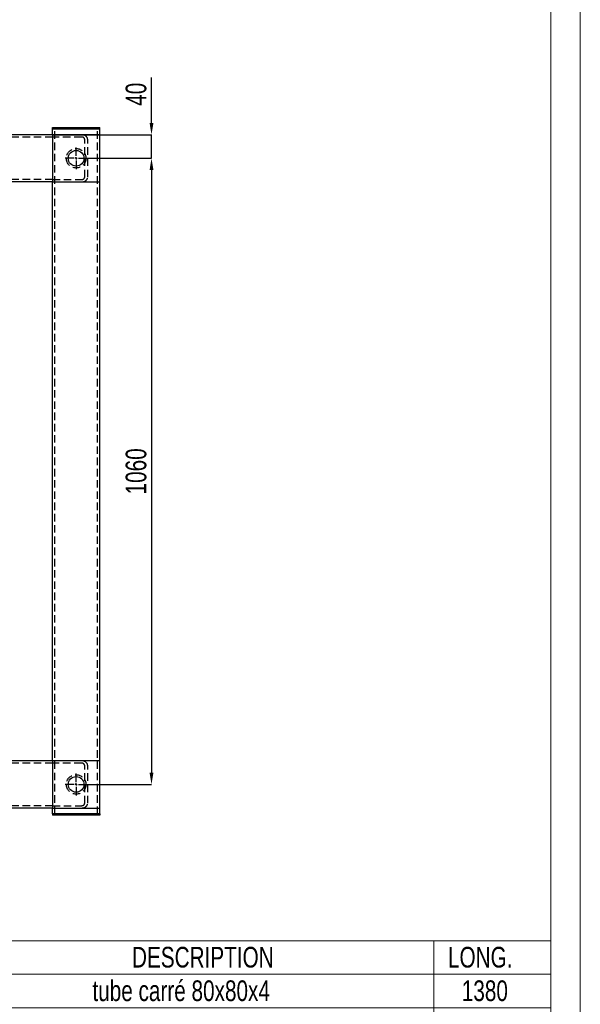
# Model space of a CAD drawing. Header units: millimetres. Extents: x 0 to 841, y 0 to 594.
# Tile 16 of 19: x 746 to 841, y 220 to 387. Entities that reach past the tile are written whole.
import ezdxf

# ---------------------------------------------------------------- set-up
doc = ezdxf.new("R2010")
doc.units = ezdxf.units.MM
doc.header["$PDSIZE"] = -1
doc.linetypes.add('CENTERX2', pattern=[20.32, 12.7, -2.54, 2.54, -2.54])
doc.linetypes.add('HIDDEN', pattern=[1.905, 1.27, -0.635])
for name, color, linetype in [('COTES', 1, 'Continuous'), ('TRAIT-MIXTES', 3, 'CENTERX2'), ('TRAIT-TIRET', 2, 'HIDDEN')]:
    doc.layers.add(name, color=color, linetype=linetype)
doc.layers.add('TRAIT-FORT', color=4, linetype='Continuous', lineweight=25)
doc.styles.add('SLDTEXTSTYLE0', font='TXT', dxfattribs={"width": 0.75})
doc.dimstyles.new('SLDDIMSTYLE3', dxfattribs={"dimtxt": 3.5, "dimasz": 2, "dimexe": 0, "dimexo": 0.0625, "dimgap": 0.875, "dimtad": 1, "dimdec": 0, "dimlfac": 10, "dimrnd": 1e-09, "dimzin": 12, "dimdsep": 46, "dimtxsty": 'SLDTEXTSTYLE0', "dimsah": 1, "dimcen": 0.09, "dimadec": 0, "dimazin": 3, "dimtfac": 1, "dimtdec": 0, "dimtofl": 0, "dimtmove": 0, "dimatfit": 3, "dimfxl": 1, "dimfrac": 2, "dimtolj": 1, "dimtzin": 12, "dimarcsym": 0})
doc.dimstyles.new('SLDDIMSTYLE4', dxfattribs={"dimtxt": 3.5, "dimasz": 2, "dimexe": 0, "dimexo": 0.0625, "dimgap": 0.875, "dimtad": 1, "dimdec": 0, "dimlfac": 10, "dimrnd": 1e-09, "dimzin": 12, "dimdsep": 46, "dimtxsty": 'SLDTEXTSTYLE0', "dimsah": 1, "dimcen": 0.09, "dimadec": 0, "dimazin": 3, "dimtfac": 1, "dimtdec": 0, "dimtmove": 0, "dimatfit": 0, "dimfxl": 1, "dimfrac": 2, "dimtolj": 1, "dimtzin": 12, "dimarcsym": 0})

# ---------------------------------------------------------------- blocks, each defined once
blk = doc.blocks.new('SW_TABLEANNOTATION_0')
at = {"color": 0, "linetype": 'Continuous', "lineweight": 18}
for p, q in [((0, 0), (0, -160.15)), ((115.11, 0), (0, 0)), ((10.8, 0), (10.8, -5.68)), ((22.36, 0), (22.36, -5.68)), ((95.3, 0), (95.3, -5.68)), ((115.11, -160.15), (115.11, 0)), ((0, -5.68), (115.11, -5.68)), ((10.8, -5.68), (10.8, -160.15)), ((22.36, -5.68), (22.36, -160.15)), ((95.3, -5.68), (95.3, -160.15)), ((0, -11.36), (115.11, -11.36)), ((0, -17.04), (115.11, -17.04)), ((0, -22.72), (115.11, -22.72)), ((0, -28.41), (115.11, -28.41)), ((0, -34.09), (115.11, -34.09)), ((0, -39.77), (115.11, -39.77)), ((0, -45.45), (115.11, -45.45)), ((0, -51.13), (115.11, -51.13)), ((0, -56.81), (115.11, -56.81)), ((0, -62.49), (115.11, -62.49)), ((0, -68.17), (115.11, -68.17)), ((0, -73.86), (115.11, -73.86)), ((0, -79.54), (115.11, -79.54)), ((0, -85.22), (115.11, -85.22)), ((0, -90.9), (115.11, -90.9)), ((0, -96.58), (115.11, -96.58)), ((0, -103.11), (115.11, -103.11)), ((0, -109.63), (115.11, -109.63)), ((0, -116.16), (115.11, -116.16)), ((0, -121.84), (115.11, -121.84)), ((0, -128.37), (115.11, -128.37)), ((0, -134.89), (115.11, -134.89)), ((0, -141.42), (115.11, -141.42)), ((0, -147.94), (115.11, -147.94)), ((0, -154.47), (115.11, -154.47)), ((0, -160.15), (115.11, -160.15))]:
    blk.add_line(p, q, dxfattribs=at)
at = {"color": 0, "linetype": 'Continuous', "lineweight": 18, "char_height": 3.5, "attachment_point": 1, "style": 'SLDTEXTSTYLE0'}
for s, insert in [('No.', (0.85, -1.03)), ('QTE', (12.3, -1.03)), ('DESCRIPTION', (44.19, -1.03)), ('LONG.', (97.7, -1.03)), ('tube carré 80x80x4', (37.49, -6.71)), ('1380', (100.04, -6.71)), ('1', (4.11, -6.71)), ('1', (15.29, -6.71)), ('2', (4.11, -12.39)), ('1', (15.29, -12.39)), ('tube carré 80x80x4', (37.49, -12.39)), ('1380', (100.04, -12.39)), ('3', (4.11, -18.07)), ('1', (15.29, -18.07)), ('tube carré 80x80x4', (37.49, -18.07)), ('1266', (100.04, -18.07)), ('tube carré 80x80x4', (37.49, -23.75)), ('4', (4.11, -23.75)), ('1', (15.29, -23.75)), ('1266', (100.04, -23.75)), ('5', (4.11, -29.43)), ('1', (15.29, -29.43)), ('tube carré 80x80x4', (37.49, -29.43)), ('1160', (100.04, -29.43)), ('tube carré 80x80x4', (37.49, -35.12)), ('6', (4.11, -35.12)), ('1', (15.29, -35.12)), ('1140', (100.04, -35.12)), ('7', (4.11, -40.8)), ('1', (15.29, -40.8)), ('tube carré 80x80x4', (37.49, -40.8)), ('1140', (100.04, -40.8)), ('8', (4.11, -46.48)), ('1', (15.29, -46.48)), ('tube carré 80x80x4', (37.49, -46.48)), ('1130', (100.04, -46.48)), ('tube carré 80x80x4', (37.49, -52.16)), ('9', (4.11, -52.16)), ('1', (15.29, -52.16)), ('1130', (100.04, -52.16)), ('10', (2.81, -57.84)), ('1', (15.29, -57.84)), ('tube carré 80x80x4', (37.49, -57.84)), ('980', (101.33, -57.84)), ('tube carré 80x80x4', (37.49, -63.52)), ('11', (2.81, -63.52)), ('1', (15.29, -63.52)), ('970', (101.33, -63.52)), ('12', (2.81, -69.2)), ('2', (15.29, -69.2)), ('tube carré 80x80x4', (37.49, -69.2)), ('639.3', (99.39, -69.2)), ('13', (2.81, -74.88)), ('1', (15.29, -74.88)), ('tube carré 80x80x4', (37.49, -74.88)), ('560.72', (98.1, -74.88)), ('tube carré 80x80x4', (37.49, -80.57)), ('14', (2.81, -80.57)), ('1', (15.29, -80.57)), ('545.81', (98.1, -80.57)), ('15', (2.81, -86.25)), ('2', (15.29, -86.25)), ('tube carré 80x80x4', (37.49, -86.25)), ('328.92', (98.1, -86.25)), ('tube carré 80x80x4', (37.49, -91.93)), ('16', (2.81, -91.93)), ('5', (15.29, -91.93)), ('450', (101.33, -91.93)), ('17', (2.81, -97.6)), ('2', (15.29, -97.6)), ('Tube rectangulaire 80X40X3', (27.43, -97.6)), ('980', (101.33, -97.6)), ('18', (2.81, -104.12)), ('1', (15.29, -104.12)), ('Cornière ailes égales 60X60X4', (25.31, -104.12)), ('1070', (100.04, -104.12)), ('Cornière ailes égales 60X60X4', (25.31, -110.65)), ('19', (2.81, -110.65)), ('1', (15.29, -110.65)), ('260', (101.33, -110.65)), ('20', (2.81, -117.19)), ('2', (15.29, -117.19)), ('Bouchon 80x80x2', (39.31, -117.19)), ('21', (2.81, -122.85)), ('1', (15.29, -122.85)), ('Platine 140x150 Ep:10', (34.95, -122.85)), ('22', (2.81, -129.38)), ('1', (15.29, -129.38)), ('Platine 140x150 Ep:10', (34.95, -129.38)), ('23', (2.81, -135.9)), ('1', (15.29, -135.9)), ('Platine 90x90 Ep:5', (38.82, -135.9)), ('24', (2.81, -142.43)), ('7', (15.29, -142.43)), ('Tube 15x21 Lg:80', (39.84, -142.43)), ('Douille D:22 Lg:80 M10 Détail A', (24.12, -148.96)), ('25', (2.81, -148.96)), ('6', (15.29, -148.96)), ('Platine 80x80x30 M30 Détail C', (25.41, -155.5)), ('26', (2.81, -155.5)), ('9', (15.29, -155.5))]:
    blk.add_mtext(s, dxfattribs=dict(at, insert=insert))
blk = doc.blocks.new('_D_74')
at = {"layer": 'COTES', "color": 0, "lineweight": -2, "transparency": 16777216}
for p, q in [((768.38, 369.37), (768.38, 377.06)), ((751.68, 367.37), (768.38, 367.37)), ((768.38, 363.37), (768.38, 367.37)), ((757.53, 363.37), (768.38, 363.37)), ((768.38, 361.37), (768.38, 359.37))]:
    blk.add_line(p, q, dxfattribs=at)
at = {"layer": 'COTES', "color": 0, "transparency": 16777216}
for points in [[(768.05, 369.37), (768.71, 369.37), (768.38, 367.37)], [(768.05, 361.37), (768.71, 361.37), (768.38, 363.37)]]:
    blk.add_solid(points, dxfattribs=at)
at = {"layer": 'Defpoints', "color": 0, "transparency": 16777216}
for p in [(751.62, 367.37), (768.38, 367.37), (757.47, 363.37)]:
    blk.add_point(p, dxfattribs=at)
at = {"layer": 'COTES', "color": 0, "transparency": 16777216, "insert": (764, 374.21), "char_height": 3.5, "attachment_point": 2, "rotation": 90, "style": 'SLDTEXTSTYLE0'}
blk.add_mtext('\\A1;40', dxfattribs=at)
blk = doc.blocks.new('_D_75')
at = {"layer": 'COTES', "color": 0, "lineweight": -2, "transparency": 16777216}
for p, q in [((757.53, 363.37), (768.38, 363.37)), ((768.38, 361.37), (768.38, 259.37)), ((757.53, 257.37), (768.38, 257.37))]:
    blk.add_line(p, q, dxfattribs=at)
at = {"layer": 'COTES', "color": 0, "transparency": 16777216}
for points in [[(768.05, 361.37), (768.71, 361.37), (768.38, 363.37)], [(768.05, 259.37), (768.71, 259.37), (768.38, 257.37)]]:
    blk.add_solid(points, dxfattribs=at)
at = {"layer": 'Defpoints', "color": 0, "transparency": 16777216}
for p in [(757.47, 363.37), (757.47, 257.37), (768.38, 257.37)]:
    blk.add_point(p, dxfattribs=at)
at = {"layer": 'COTES', "color": 0, "transparency": 16777216, "insert": (764, 310.37), "char_height": 3.5, "attachment_point": 2, "rotation": 90, "style": 'SLDTEXTSTYLE0'}
blk.add_mtext('\\A1;1060', dxfattribs=at)
blk = doc.blocks.new('SW_CENTERMARKSYMBOL_28')
at = {"layer": 'TRAIT-MIXTES', "color": 0}
for p, q in [((0, 0.4), (0, 1.85)), ((-0.4, 0), (-1.85, 0)), ((0, 0), (-0.2, 0)), ((0, 0), (0, 0.2)), ((0, 0), (0, -0.2)), ((0, 0), (0.2, 0)), ((0.4, 0), (1.85, 0)), ((0, -0.4), (0, -1.85))]:
    blk.add_line(p, q, dxfattribs=at)
blk = doc.blocks.new('SW_CENTERMARKSYMBOL_31')
at = {"layer": 'TRAIT-MIXTES', "color": 0}
for p, q in [((0, 0.4), (0, 1.85)), ((-0.4, 0), (-1.85, 0)), ((0, 0), (-0.2, 0)), ((0, 0), (0, 0.2)), ((0, 0), (0, -0.2)), ((0, 0), (0.2, 0)), ((0.4, 0), (1.85, 0)), ((0, -0.4), (0, -1.85))]:
    blk.add_line(p, q, dxfattribs=at)

msp = doc.modelspace()

# ---------------------------------------------------------------- linework, layer by layer
at = {"lineweight": 18}
for p, q in [((841, 594), (841, 0)), ((836, 589), (836, 5))]:
    msp.add_line(p, q, dxfattribs=at)
at = {"layer": 'TRAIT-FORT', "lineweight": 25}
for p, q in [((751.616197, 368.370936), (751.616197, 368.570936)), ((751.616197, 368.570936), (752.416197, 368.570936)), ((752.416197, 368.570936), (758.816197, 368.570936)), ((758.816197, 368.570936), (759.616197, 368.570936)), ((759.616197, 368.370936), (759.616197, 368.570936)), ((751.616197, 367.370936), (742.883525, 367.370936)), ((751.616197, 368.370936), (752.416197, 368.370936)), ((751.616197, 367.370936), (751.616197, 368.370936)), ((759.616197, 367.370936), (751.616197, 367.370936)), ((751.616197, 367.370936), (751.616197, 359.370936)), ((752.416197, 368.370936), (758.816197, 368.370936)), ((758.816197, 368.370936), (759.616197, 368.370936)), ((759.616197, 367.370936), (759.616197, 368.370936)), ((759.616197, 359.370936), (759.616197, 367.370936)), ((751.616197, 359.370936), (742.883525, 359.370936)), ((751.616197, 359.370936), (759.616197, 359.370936)), ((751.616197, 261.370936), (751.616197, 359.370936)), ((759.616197, 261.370936), (759.616197, 359.370936)), ((751.616197, 261.370936), (742.883525, 261.370936)), ((751.616197, 261.370936), (751.616197, 253.370936)), ((759.616197, 261.370936), (751.616197, 261.370936)), ((759.616197, 253.370936), (759.616197, 261.370936)), ((751.616197, 253.370936), (742.883525, 253.370936)), ((751.616197, 253.370936), (759.616197, 253.370936)), ((751.616197, 252.370936), (751.616197, 253.370936)), ((751.616197, 252.370936), (751.616197, 252.170936)), ((752.416197, 252.370936), (751.616197, 252.370936)), ((752.416197, 252.170936), (751.616197, 252.170936)), ((758.816197, 252.370936), (752.416197, 252.370936)), ((758.816197, 252.170936), (752.416197, 252.170936)), ((759.616197, 252.370936), (758.816197, 252.370936)), ((759.616197, 252.170936), (758.816197, 252.170936)), ((759.616197, 252.370936), (759.616197, 253.370936)), ((759.616197, 252.370936), (759.616197, 252.170936))]:
    msp.add_line(p, q, dxfattribs=at)
for centre in [(755.616197, 363.370936), (755.616197, 257.370936)]:
    msp.add_circle(centre, 1.325, dxfattribs=at)
at = {"layer": 'TRAIT-TIRET'}
for p, q in [((751.616197, 366.970936), (742.883525, 366.970936)), ((756.551913, 366.970936), (751.616197, 366.970936)), ((752.016197, 252.370936), (752.016197, 368.370936)), ((759.216197, 252.370936), (759.216197, 368.370936)), ((757.05952, 360.170936), (757.05952, 366.570936)), ((757.567127, 360.170936), (757.567127, 366.570936)), ((751.616197, 359.770936), (742.883525, 359.770936)), ((751.616197, 359.770936), (756.551913, 359.770936)), ((751.616197, 260.970936), (742.883525, 260.970936)), ((756.551913, 260.970936), (751.616197, 260.970936)), ((757.05952, 254.170936), (757.05952, 260.570936)), ((757.567127, 254.170936), (757.567127, 260.570936)), ((751.616197, 253.770936), (742.883525, 253.770936)), ((751.616197, 253.770936), (756.551913, 253.770936))]:
    msp.add_line(p, q, dxfattribs=at)
for centre in [(755.616197, 363.370936), (755.616197, 257.370936)]:
    msp.add_circle(centre, 1.65, dxfattribs=at)
for centre, major_axis, start_param, end_param in [((756.551913, 366.570936), (-1.015215, 0), 3.1415926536, 4.7123889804), ((756.551913, 366.570936), (-0.507607, 0), 3.1415926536, 4.7123889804), ((756.551913, 360.170936), (-1.015215, 0), 1.5707963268, 3.1415926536), ((756.551913, 360.170936), (-0.507607, 0), 1.5707963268, 3.1415926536), ((756.551913, 260.570936), (-1.015215, 0), 3.1415926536, 4.7123889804), ((756.551913, 260.570936), (-0.507607, 0), 3.1415926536, 4.7123889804), ((756.551913, 254.170936), (-1.015215, 0), 1.5707963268, 3.1415926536), ((756.551913, 254.170936), (-0.507607, 0), 1.5707963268, 3.1415926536)]:
    msp.add_ellipse(centre, major_axis=major_axis, ratio=0.7880107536, start_param=start_param, end_param=end_param, dxfattribs=at)

# ---------------------------------------------------------------- block references
at = {"lineweight": 18}
msp.add_blockref('SW_TABLEANNOTATION_0', (720.887035, 230.900323), dxfattribs=at)
at = {"layer": 'TRAIT-MIXTES'}
for name, p in [('SW_CENTERMARKSYMBOL_28', (755.616197, 363.370936)), ('SW_CENTERMARKSYMBOL_31', (755.616197, 257.370936))]:
    msp.add_blockref(name, p, dxfattribs=at)

# ---------------------------------------------------------------- dimensions: what is measured, and where the dimension line sits
at = {"layer": 'COTES'}
for base, p2, dimstyle, picture, middle in [((768.378413, 367.370936), (751.616197, 367.370936), 'SLDDIMSTYLE4', '_D_74', (768.378413, 374.214686)), ((768.378413, 257.370936), (757.466197, 257.370936), 'SLDDIMSTYLE3', '_D_75', (768.378413, 310.370936))]:
    dim = msp.add_linear_dim(base=base, p1=(757.466197, 363.370936), p2=p2, angle=90, dimstyle=dimstyle, dxfattribs=at)
    dim.commit()
    dim.dimension.update_dxf_attribs({"geometry": picture, "text_midpoint": middle, "dimtype": 160})

doc.saveas('drawing.dxf')
